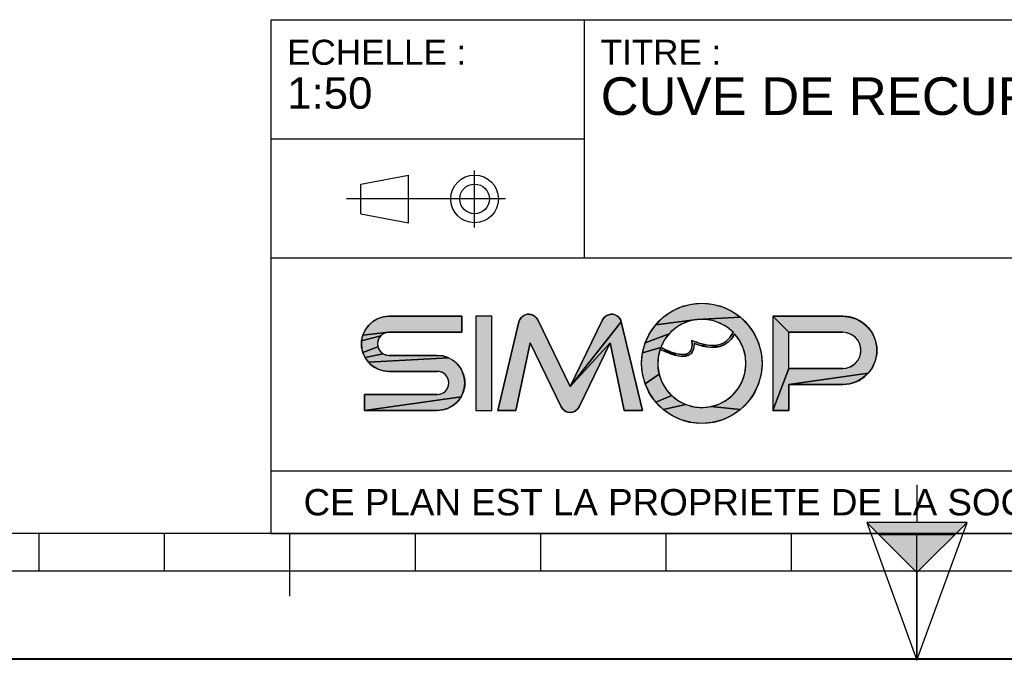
# Model space of a CAD drawing. Header units: millimetres. Extents: x 0 to 297, y 0 to 210.
# Tile 2 of 23: x 77 to 155, y 0 to 51. Entities that reach past the tile are written whole.
import ezdxf

# ---------------------------------------------------------------- set-up
doc = ezdxf.new("R2010")
doc.units = ezdxf.units.MM
doc.header["$LTSCALE"] = 16.335
doc.layers.get('0').update_dxf_attribs({"linetype": 'CONTINUOUS'})
doc.styles.get("Standard").update_dxf_attribs({"font": 'arial.ttf'})

# ---------------------------------------------------------------- blocks, each defined once
blk = doc.blocks.new('MARGEA4_BL0', base_point=(148.514, 105.014))
at = {"color": 7, "linetype": 'Continuous'}
for p, q in [((287.014, 10.014), (10.014, 10.014)), ((78.514, 7.014), (78.514, 10.014)), ((88.514, 7.014), (88.514, 10.014)), ((98.514, 5.014), (98.514, 10.014)), ((108.514, 7.014), (108.514, 10.014)), ((118.514, 7.014), (118.514, 10.014)), ((128.514, 7.014), (128.514, 10.014)), ((138.514, 7.014), (138.514, 10.014)), ((148.514, 0.014), (148.514, 10.014)), ((248.514, 7.014), (48.514, 7.014)), ((297.014, 0.014), (0.014, 0.014)), ((297.014, 0.014), (0.014, 0.014))]:
    blk.add_line(p, q, dxfattribs=at)
blk = doc.blocks.new('REPERE_ORIENTATION_BL1', base_point=(148.516, 6.898))
at = {"color": 7, "linetype": 'Continuous'}
for p, q in [((148.516, 13.898), (148.516, 10.898)), ((148.516, 6.898), (144.516, 10.898)), ((152.516, 10.898), (144.516, 10.898)), ((144.516, 10.898), (148.516, -0.102)), ((148.516, 6.898), (152.516, 10.898)), ((148.516, -0.102), (152.516, 10.898)), ((151.516, 9.898), (145.516, 9.898)), ((148.516, 6.898), (148.516, -0.102))]:
    blk.add_line(p, q, dxfattribs=at)
blk.add_solid([(144.516, 10.898), (148.516, 6.898), (152.516, 10.898)], dxfattribs=at)
blk = doc.blocks.new('ISO_BL3', base_point=(109.359, 36.711))
at = {"color": 2, "linetype": 'Continuous'}
for p, q in [((104.158, 37.894), (107.956, 38.612)), ((107.956, 34.81), (107.956, 38.612)), ((113.239, 34.434), (113.239, 38.988)), ((104.158, 35.528), (104.158, 37.894)), ((115.7, 36.711), (103.019, 36.711)), ((104.158, 35.528), (107.956, 34.81))]:
    blk.add_line(p, q, dxfattribs=at)
for radius in [1.901, 1.183]:
    blk.add_circle((113.239, 36.711), radius, dxfattribs=at)
blk = doc.blocks.new('LOGO-SIMOP-2009_BL4', base_point=(124.77, 23.589))
at = {"linetype": 'Continuous'}
for points in [[(131.363, 28.389), (132.197, 28.316), (133.005, 28.1), (133.763, 27.746), (134.449, 27.266), (130.961, 27.086), (127.686, 26.675), (128.278, 27.266), (128.963, 27.746), (129.722, 28.1), (130.53, 28.316)], [(117.578, 27.509), (117.792, 27.474), (117.99, 27.382), (118.155, 27.24), (118.276, 27.059), (120.86, 21.749), (124.06, 25.217), (121.579, 20.119), (121.455, 19.934), (121.284, 19.791), (121.08, 19.7), (120.86, 19.669), (120.639, 19.7), (120.436, 19.791), (120.265, 19.934), (120.141, 20.119), (117.66, 25.217), (116.54, 19.829), (115.1, 19.829), (116.778, 26.894), (116.857, 27.097), (116.987, 27.271), (117.16, 27.404), (117.362, 27.485)], [(123.927, 27.474), (124.142, 27.509), (124.358, 27.485), (124.56, 27.404), (124.732, 27.271), (124.863, 27.097), (124.941, 26.894), (120.86, 21.749), (123.444, 27.059), (123.565, 27.24), (123.73, 27.382)], [(105.954, 27.301), (106.412, 27.349), (112.22, 27.349), (112.22, 26.069), (106.412, 26.069), (104.319, 25.829), (104.507, 26.249), (104.777, 26.621), (105.119, 26.929), (105.517, 27.159)], [(124.06, 25.217), (120.86, 21.749), (124.941, 26.894), (126.62, 19.829), (125.18, 19.829)], [(129.751, 26.718), (129.215, 26.377), (128.749, 25.946), (126.853, 25.231), (127.207, 25.989), (127.686, 26.675), (130.961, 27.086), (130.34, 26.957)], [(131.596, 27.101), (130.961, 27.086), (134.449, 27.266), (135.04, 26.675), (135.52, 25.989), (135.874, 25.231), (136.091, 24.423), (136.163, 23.589), (136.091, 22.756), (135.874, 21.947), (135.52, 21.189), (135.04, 20.504), (134.449, 19.912), (132.075, 20.142), (132.717, 20.34), (133.309, 20.655), (133.83, 21.078), (134.262, 21.592), (134.588, 22.178), (134.798, 22.816), (134.882, 23.482), (134.838, 24.152), (134.668, 24.801), (134.378, 25.407), (133.978, 25.946), (133.719, 25.545), (133.436, 25.258), (133.098, 25.04), (132.731, 24.907), (132.159, 25.009), (132.592, 25.042), (132.968, 25.156), (133.314, 25.364), (133.6, 25.651), (133.861, 26.069), (133.375, 26.478), (132.823, 26.792), (132.224, 27.002)], [(138.292, 26.069), (137.012, 27.349), (142.612, 27.349), (143.177, 27.29), (143.718, 27.114), (144.211, 26.83), (144.633, 26.449), (144.967, 25.989), (145.199, 25.47), (145.317, 24.913), (145.317, 24.345), (145.199, 23.789), (144.967, 23.269), (144.633, 22.809), (138.292, 21.909), (138.292, 19.829), (137.012, 19.829), (138.292, 23.189), (142.612, 23.189), (142.956, 23.231), (143.281, 23.354), (143.567, 23.551), (143.797, 23.811), (143.958, 24.119), (144.041, 24.456), (144.041, 24.803), (143.958, 25.14), (143.797, 25.447), (143.567, 25.707), (143.281, 25.904), (142.956, 26.027), (142.612, 26.069)], [(105.952, 25.946), (105.761, 25.8), (104.224, 25.379), (104.319, 25.829), (106.412, 26.069), (106.174, 26.038)], [(128.368, 25.438), (128.084, 24.869), (126.636, 24.423), (126.853, 25.231), (128.749, 25.946)], [(105.523, 25.387), (105.492, 25.149), (105.523, 24.911), (104.319, 24.469), (104.224, 24.919), (104.224, 25.379), (105.761, 25.8), (105.615, 25.609)], [(131.146, 25.202), (131.682, 25.062), (131.315, 24.983), (130.744, 25.179), (130.717, 24.821), (130.631, 24.565), (130.48, 24.354), (130.273, 24.213), (130.001, 24.3), (130.178, 24.346), (130.347, 24.448), (130.481, 24.62), (130.552, 24.815), (130.583, 25.063), (130.563, 25.429)], [(105.761, 24.499), (105.952, 24.352), (104.507, 24.049), (104.319, 24.469), (105.523, 24.911), (105.615, 24.689)], [(110.717, 24.181), (111.155, 24.039), (104.777, 23.677), (104.507, 24.049), (105.952, 24.352), (106.174, 24.26), (106.412, 24.229), (110.26, 24.229)], [(128.084, 24.869), (128.432, 24.7), (128.441, 24.519), (128.029, 24.718), (127.876, 24.064), (127.849, 23.394), (127.95, 22.73), (126.853, 21.947), (126.636, 22.756), (126.563, 23.589), (126.636, 24.423)], [(128.738, 24.565), (129.026, 24.456), (129.312, 24.368), (129.161, 24.244), (128.799, 24.369), (128.441, 24.519), (128.432, 24.7)], [(129.788, 24.29), (130.001, 24.3), (130.273, 24.213), (130.034, 24.143), (129.77, 24.13), (129.472, 24.167), (129.161, 24.244), (129.312, 24.368), (129.552, 24.315)], [(132.159, 25.009), (132.731, 24.907), (132.312, 24.85), (131.842, 24.874), (131.315, 24.983), (131.682, 25.062)], [(111.553, 23.809), (111.895, 23.501), (112.165, 23.129), (112.352, 22.709), (112.448, 22.259), (112.448, 21.799), (112.352, 21.349), (112.165, 20.929), (104.452, 19.829), (104.452, 21.109), (110.26, 21.109), (110.498, 21.14), (110.72, 21.232), (110.91, 21.379), (111.057, 21.569), (111.148, 21.791), (111.18, 22.029), (111.148, 22.267), (111.057, 22.489), (110.91, 22.68), (110.72, 22.826), (110.498, 22.918), (110.26, 22.949), (106.412, 22.949), (105.954, 22.997), (105.517, 23.139), (105.119, 23.369), (104.777, 23.677), (111.155, 24.039)], [(143.177, 21.969), (142.612, 21.909), (138.292, 21.909), (144.633, 22.809), (144.211, 22.429), (143.718, 22.144)], [(128.175, 22.098), (128.516, 21.52), (128.961, 21.017), (127.686, 20.504), (127.207, 21.189), (126.853, 21.947), (127.95, 22.73)], [(110.717, 19.877), (110.26, 19.829), (104.452, 19.829), (112.165, 20.929), (111.895, 20.557), (111.553, 20.249), (111.155, 20.019)], [(129.493, 20.607), (130.093, 20.307), (128.278, 19.912), (127.686, 20.504), (128.961, 21.017)], [(131.408, 20.069), (132.075, 20.142), (134.449, 19.912), (133.763, 19.432), (133.005, 19.079), (132.197, 18.862), (131.363, 18.789), (130.53, 18.862), (129.722, 19.079), (128.963, 19.432), (128.278, 19.912), (130.093, 20.307), (130.739, 20.125)]]:
    blk.add_hatch(color=2, dxfattribs=at).paths.add_polyline_path(points)
at = {"color": 2, "linetype": 'Continuous'}
for p, q in [((129.722, 28.1), (130.53, 28.316)), ((130.53, 28.316), (131.363, 28.389)), ((131.363, 28.389), (132.197, 28.316)), ((132.197, 28.316), (133.005, 28.1)), ((117.16, 27.404), (117.362, 27.485)), ((117.362, 27.485), (117.578, 27.509)), ((117.578, 27.509), (117.792, 27.474)), ((123.927, 27.474), (124.142, 27.509)), ((124.142, 27.509), (124.358, 27.485)), ((124.358, 27.485), (124.56, 27.404)), ((128.278, 27.266), (128.963, 27.746)), ((128.963, 27.746), (129.722, 28.1)), ((133.005, 28.1), (133.763, 27.746)), ((133.763, 27.746), (134.449, 27.266)), ((104.777, 26.621), (105.119, 26.929)), ((105.119, 26.929), (105.517, 27.159)), ((105.517, 27.159), (105.954, 27.301)), ((105.954, 27.301), (106.412, 27.349)), ((116.778, 26.894), (116.857, 27.097)), ((116.857, 27.097), (116.987, 27.271)), ((116.987, 27.271), (117.16, 27.404)), ((117.792, 27.474), (117.99, 27.382)), ((117.99, 27.382), (118.155, 27.24)), ((118.155, 27.24), (118.276, 27.059)), ((124.941, 26.894), (120.86, 21.749)), ((123.444, 27.059), (123.565, 27.24)), ((123.565, 27.24), (123.73, 27.382)), ((123.73, 27.382), (123.927, 27.474)), ((124.56, 27.404), (124.732, 27.271)), ((124.732, 27.271), (124.863, 27.097)), ((124.863, 27.097), (124.941, 26.894)), ((127.686, 26.675), (128.278, 27.266)), ((130.961, 27.086), (127.686, 26.675)), ((129.751, 26.718), (129.215, 26.377)), ((130.34, 26.957), (129.751, 26.718)), ((130.961, 27.086), (130.34, 26.957)), ((134.449, 27.266), (130.961, 27.086)), ((131.596, 27.101), (130.961, 27.086)), ((132.224, 27.002), (131.596, 27.101)), ((132.823, 26.792), (132.224, 27.002)), ((133.375, 26.478), (132.823, 26.792)), ((134.449, 27.266), (135.04, 26.675)), ((138.292, 26.069), (137.012, 27.349)), ((142.612, 27.349), (143.177, 27.29)), ((143.177, 27.29), (143.718, 27.114)), ((143.718, 27.114), (144.211, 26.83)), ((144.211, 26.83), (144.633, 26.449)), ((104.319, 25.829), (104.507, 26.249)), ((106.412, 26.069), (104.319, 25.829)), ((104.507, 26.249), (104.777, 26.621)), ((105.952, 25.946), (105.761, 25.8)), ((106.174, 26.038), (105.952, 25.946)), ((106.412, 26.069), (106.174, 26.038)), ((126.853, 25.231), (127.207, 25.989)), ((128.749, 25.946), (126.853, 25.231)), ((127.207, 25.989), (127.686, 26.675)), ((128.749, 25.946), (128.368, 25.438)), ((129.215, 26.377), (128.749, 25.946)), ((133.861, 26.069), (133.375, 26.478)), ((133.6, 25.651), (133.861, 26.069)), ((133.978, 25.946), (133.719, 25.545)), ((134.378, 25.407), (133.978, 25.946)), ((135.04, 26.675), (135.52, 25.989)), ((135.52, 25.989), (135.874, 25.231)), ((142.956, 26.027), (142.612, 26.069)), ((143.281, 25.904), (142.956, 26.027)), ((144.633, 26.449), (144.967, 25.989)), ((144.967, 25.989), (145.199, 25.47)), ((104.224, 25.379), (104.319, 25.829)), ((105.761, 25.8), (104.224, 25.379)), ((104.224, 24.919), (104.224, 25.379)), ((105.523, 25.387), (105.492, 25.149)), ((105.492, 25.149), (105.523, 24.911)), ((105.615, 25.609), (105.523, 25.387)), ((105.761, 25.8), (105.615, 25.609)), ((124.06, 25.217), (120.86, 21.749)), ((126.636, 24.423), (126.853, 25.231)), ((128.368, 25.438), (128.084, 24.869)), ((130.583, 25.063), (130.563, 25.429)), ((130.563, 25.429), (131.146, 25.202)), ((130.744, 25.179), (130.717, 24.821)), ((131.315, 24.983), (130.744, 25.179)), ((131.146, 25.202), (131.682, 25.062)), ((132.592, 25.042), (132.968, 25.156)), ((132.968, 25.156), (133.314, 25.364)), ((133.436, 25.258), (133.098, 25.04)), ((133.314, 25.364), (133.6, 25.651)), ((133.719, 25.545), (133.436, 25.258)), ((134.668, 24.801), (134.378, 25.407)), ((135.874, 25.231), (136.091, 24.423)), ((143.567, 25.707), (143.281, 25.904)), ((143.797, 25.447), (143.567, 25.707)), ((143.958, 25.14), (143.797, 25.447)), ((144.041, 24.803), (143.958, 25.14)), ((145.199, 25.47), (145.317, 24.913)), ((104.319, 24.469), (104.224, 24.919)), ((105.523, 24.911), (104.319, 24.469)), ((104.507, 24.049), (104.319, 24.469)), ((105.952, 24.352), (104.507, 24.049)), ((105.523, 24.911), (105.615, 24.689)), ((105.615, 24.689), (105.761, 24.499)), ((105.761, 24.499), (105.952, 24.352)), ((105.952, 24.352), (106.174, 24.26)), ((126.563, 23.589), (126.636, 24.423)), ((128.084, 24.869), (126.636, 24.423)), ((128.029, 24.718), (127.876, 24.064)), ((128.441, 24.519), (128.029, 24.718)), ((128.084, 24.869), (128.432, 24.7)), ((128.432, 24.7), (128.738, 24.565)), ((128.432, 24.7), (128.441, 24.519)), ((128.799, 24.369), (128.441, 24.519)), ((128.738, 24.565), (129.026, 24.456)), ((129.161, 24.244), (128.799, 24.369)), ((129.026, 24.456), (129.312, 24.368)), ((129.312, 24.368), (129.161, 24.244)), ((129.312, 24.368), (129.552, 24.315)), ((130.001, 24.3), (130.178, 24.346)), ((130.178, 24.346), (130.347, 24.448)), ((130.48, 24.354), (130.273, 24.213)), ((130.347, 24.448), (130.481, 24.62)), ((130.631, 24.565), (130.48, 24.354)), ((130.481, 24.62), (130.552, 24.815)), ((130.552, 24.815), (130.583, 25.063)), ((130.717, 24.821), (130.631, 24.565)), ((131.682, 25.062), (131.315, 24.983)), ((131.842, 24.874), (131.315, 24.983)), ((131.682, 25.062), (132.159, 25.009)), ((132.312, 24.85), (131.842, 24.874)), ((132.159, 25.009), (132.592, 25.042)), ((132.731, 24.907), (132.159, 25.009)), ((132.731, 24.907), (132.312, 24.85)), ((133.098, 25.04), (132.731, 24.907)), ((134.838, 24.152), (134.668, 24.801)), ((136.091, 24.423), (136.163, 23.589)), ((143.958, 24.119), (144.041, 24.456)), ((144.041, 24.456), (144.041, 24.803)), ((145.317, 24.345), (145.199, 23.789)), ((145.317, 24.913), (145.317, 24.345)), ((104.777, 23.677), (104.507, 24.049)), ((111.155, 24.039), (104.777, 23.677)), ((105.119, 23.369), (104.777, 23.677)), ((106.174, 24.26), (106.412, 24.229)), ((110.26, 24.229), (110.717, 24.181)), ((110.717, 24.181), (111.155, 24.039)), ((111.155, 24.039), (111.553, 23.809)), ((111.553, 23.809), (111.895, 23.501)), ((126.636, 22.756), (126.563, 23.589)), ((127.876, 24.064), (127.849, 23.394)), ((129.472, 24.167), (129.161, 24.244)), ((129.77, 24.13), (129.472, 24.167)), ((129.552, 24.315), (129.788, 24.29)), ((130.034, 24.143), (129.77, 24.13)), ((129.788, 24.29), (130.001, 24.3)), ((130.273, 24.213), (130.001, 24.3)), ((130.273, 24.213), (130.034, 24.143)), ((134.882, 23.482), (134.838, 24.152)), ((136.163, 23.589), (136.091, 22.756)), ((143.567, 23.551), (143.797, 23.811)), ((143.797, 23.811), (143.958, 24.119)), ((145.199, 23.789), (144.967, 23.269)), ((105.517, 23.139), (105.119, 23.369)), ((105.954, 22.997), (105.517, 23.139)), ((106.412, 22.949), (105.954, 22.997)), ((110.498, 22.918), (110.26, 22.949)), ((110.72, 22.826), (110.498, 22.918)), ((110.91, 22.68), (110.72, 22.826)), ((111.895, 23.501), (112.165, 23.129)), ((112.165, 23.129), (112.352, 22.709)), ((127.849, 23.394), (127.95, 22.73)), ((134.588, 22.178), (134.798, 22.816)), ((134.798, 22.816), (134.882, 23.482)), ((138.292, 23.189), (137.012, 19.829)), ((144.633, 22.809), (138.292, 21.909)), ((142.612, 23.189), (142.956, 23.231)), ((142.956, 23.231), (143.281, 23.354)), ((143.281, 23.354), (143.567, 23.551)), ((144.633, 22.809), (144.211, 22.429)), ((144.967, 23.269), (144.633, 22.809)), ((111.057, 22.489), (110.91, 22.68)), ((111.148, 22.267), (111.057, 22.489)), ((111.18, 22.029), (111.148, 22.267)), ((111.148, 21.791), (111.18, 22.029)), ((112.352, 22.709), (112.448, 22.259)), ((112.448, 22.259), (112.448, 21.799)), ((126.853, 21.947), (126.636, 22.756)), ((127.95, 22.73), (126.853, 21.947)), ((127.95, 22.73), (128.175, 22.098)), ((128.175, 22.098), (128.516, 21.52)), ((134.262, 21.592), (134.588, 22.178)), ((136.091, 22.756), (135.874, 21.947)), ((143.718, 22.144), (143.177, 21.969)), ((144.211, 22.429), (143.718, 22.144)), ((110.498, 21.14), (110.72, 21.232)), ((110.72, 21.232), (110.91, 21.379)), ((110.91, 21.379), (111.057, 21.569)), ((111.057, 21.569), (111.148, 21.791)), ((112.352, 21.349), (112.165, 20.929)), ((112.448, 21.799), (112.352, 21.349)), ((127.207, 21.189), (126.853, 21.947)), ((128.516, 21.52), (128.961, 21.017)), ((133.83, 21.078), (134.262, 21.592)), ((135.874, 21.947), (135.52, 21.189)), ((143.177, 21.969), (142.612, 21.909)), ((112.165, 20.929), (104.452, 19.829)), ((110.26, 21.109), (110.498, 21.14)), ((111.895, 20.557), (111.553, 20.249)), ((112.165, 20.929), (111.895, 20.557)), ((127.686, 20.504), (127.207, 21.189)), ((128.961, 21.017), (127.686, 20.504)), ((128.278, 19.912), (127.686, 20.504)), ((128.961, 21.017), (129.493, 20.607)), ((129.493, 20.607), (130.093, 20.307)), ((132.717, 20.34), (133.309, 20.655)), ((133.309, 20.655), (133.83, 21.078)), ((135.04, 20.504), (134.449, 19.912)), ((135.52, 21.189), (135.04, 20.504)), ((110.717, 19.877), (110.26, 19.829)), ((111.155, 20.019), (110.717, 19.877)), ((111.553, 20.249), (111.155, 20.019)), ((120.265, 19.934), (120.141, 20.119)), ((120.436, 19.791), (120.265, 19.934)), ((120.639, 19.7), (120.436, 19.791)), ((120.86, 19.669), (120.639, 19.7)), ((121.08, 19.7), (120.86, 19.669)), ((121.284, 19.791), (121.08, 19.7)), ((121.455, 19.934), (121.284, 19.791)), ((121.579, 20.119), (121.455, 19.934)), ((130.093, 20.307), (128.278, 19.912)), ((128.963, 19.432), (128.278, 19.912)), ((130.093, 20.307), (130.739, 20.125)), ((130.739, 20.125), (131.408, 20.069)), ((131.408, 20.069), (132.075, 20.142)), ((132.075, 20.142), (132.717, 20.34)), ((134.449, 19.912), (132.075, 20.142)), ((134.449, 19.912), (133.763, 19.432)), ((129.722, 19.079), (128.963, 19.432)), ((130.53, 18.862), (129.722, 19.079)), ((131.363, 18.789), (130.53, 18.862)), ((132.197, 18.862), (131.363, 18.789)), ((133.005, 19.079), (132.197, 18.862)), ((133.763, 19.432), (133.005, 19.079))]:
    blk.add_line(p, q, dxfattribs=at)
at = {"color": 7, "linetype": 'Continuous'}
for p, q in [((112.22, 27.349), (106.412, 27.349)), ((112.22, 26.069), (112.22, 27.349)), ((113.34, 27.349), (113.34, 19.829)), ((114.62, 27.349), (113.34, 27.349)), ((114.62, 19.829), (114.62, 27.349)), ((116.778, 26.894), (115.1, 19.829)), ((120.86, 21.749), (118.276, 27.059)), ((123.444, 27.059), (120.86, 21.749)), ((126.62, 19.829), (124.941, 26.894)), ((142.612, 27.349), (137.012, 27.349)), ((137.012, 27.349), (137.012, 19.829)), ((106.412, 26.069), (112.22, 26.069)), ((138.292, 26.069), (142.612, 26.069)), ((138.292, 23.189), (138.292, 26.069)), ((116.54, 19.829), (117.66, 25.217)), ((117.66, 25.217), (120.141, 20.119)), ((121.579, 20.119), (124.06, 25.217)), ((124.06, 25.217), (125.18, 19.829)), ((110.26, 24.229), (106.412, 24.229)), ((106.412, 22.949), (110.26, 22.949)), ((142.612, 23.189), (138.292, 23.189)), ((138.292, 21.909), (142.612, 21.909)), ((138.292, 19.829), (138.292, 21.909)), ((104.452, 21.109), (104.452, 19.829)), ((110.26, 21.109), (104.452, 21.109)), ((104.452, 19.829), (110.26, 19.829)), ((113.34, 19.829), (114.62, 19.829)), ((115.1, 19.829), (116.54, 19.829)), ((125.18, 19.829), (126.62, 19.829)), ((137.012, 19.829), (138.292, 19.829))]:
    blk.add_line(p, q, dxfattribs=at)
at = {"color": 2, "linetype": 'Continuous'}
for points in [[(131.363, 28.389), (132.197, 28.316), (133.005, 28.1), (133.763, 27.746), (134.449, 27.266), (130.961, 27.086), (127.686, 26.675), (128.278, 27.266), (128.963, 27.746), (129.722, 28.1), (130.53, 28.316), (131.363, 28.389)], [(117.578, 27.509), (117.792, 27.474), (117.99, 27.382), (118.155, 27.24), (118.276, 27.059), (120.86, 21.749), (124.06, 25.217), (121.579, 20.119), (121.455, 19.934), (121.284, 19.791), (121.08, 19.7), (120.86, 19.669), (120.639, 19.7), (120.436, 19.791), (120.265, 19.934), (120.141, 20.119), (117.66, 25.217), (116.54, 19.829), (115.1, 19.829), (116.778, 26.894), (116.857, 27.097), (116.987, 27.271), (117.16, 27.404), (117.362, 27.485), (117.578, 27.509)], [(123.927, 27.474), (124.142, 27.509), (124.358, 27.485), (124.56, 27.404), (124.732, 27.271), (124.863, 27.097), (124.941, 26.894), (120.86, 21.749), (123.444, 27.059), (123.565, 27.24), (123.73, 27.382), (123.927, 27.474)], [(105.954, 27.301), (106.412, 27.349), (112.22, 27.349), (112.22, 26.069), (106.412, 26.069), (104.319, 25.829), (104.507, 26.249), (104.777, 26.621), (105.119, 26.929), (105.517, 27.159), (105.954, 27.301)], [(124.06, 25.217), (120.86, 21.749), (124.941, 26.894), (126.62, 19.829), (125.18, 19.829), (124.06, 25.217)], [(129.751, 26.718), (129.215, 26.377), (128.749, 25.946), (126.853, 25.231), (127.207, 25.989), (127.686, 26.675), (130.961, 27.086), (130.34, 26.957), (129.751, 26.718)], [(131.596, 27.101), (130.961, 27.086), (134.449, 27.266), (135.04, 26.675), (135.52, 25.989), (135.874, 25.231), (136.091, 24.423), (136.163, 23.589), (136.091, 22.756), (135.874, 21.947), (135.52, 21.189), (135.04, 20.504), (134.449, 19.912), (132.075, 20.142), (132.717, 20.34), (133.309, 20.655), (133.83, 21.078), (134.262, 21.592), (134.588, 22.178), (134.798, 22.816), (134.882, 23.482), (134.838, 24.152), (134.668, 24.801), (134.378, 25.407), (133.978, 25.946), (133.719, 25.545), (133.436, 25.258), (133.098, 25.04), (132.731, 24.907), (132.159, 25.009), (132.592, 25.042), (132.968, 25.156), (133.314, 25.364), (133.6, 25.651), (133.861, 26.069), (133.375, 26.478), (132.823, 26.792), (132.224, 27.002), (131.596, 27.101)], [(138.292, 26.069), (137.012, 27.349), (142.612, 27.349), (143.177, 27.29), (143.718, 27.114), (144.211, 26.83), (144.633, 26.449), (144.967, 25.989), (145.199, 25.47), (145.317, 24.913), (145.317, 24.345), (145.199, 23.789), (144.967, 23.269), (144.633, 22.809), (138.292, 21.909), (138.292, 19.829), (137.012, 19.829), (138.292, 23.189), (142.612, 23.189), (142.956, 23.231), (143.281, 23.354), (143.567, 23.551), (143.797, 23.811), (143.958, 24.119), (144.041, 24.456), (144.041, 24.803), (143.958, 25.14), (143.797, 25.447), (143.567, 25.707), (143.281, 25.904), (142.956, 26.027), (142.612, 26.069), (138.292, 26.069)], [(105.952, 25.946), (105.761, 25.8), (104.224, 25.379), (104.319, 25.829), (106.412, 26.069), (106.174, 26.038), (105.952, 25.946)], [(128.368, 25.438), (128.084, 24.869), (126.636, 24.423), (126.853, 25.231), (128.749, 25.946), (128.368, 25.438)], [(105.523, 25.387), (105.492, 25.149), (105.523, 24.911), (104.319, 24.469), (104.224, 24.919), (104.224, 25.379), (105.761, 25.8), (105.615, 25.609), (105.523, 25.387)], [(131.146, 25.202), (131.682, 25.062), (131.315, 24.983), (130.744, 25.179), (130.717, 24.821), (130.631, 24.565), (130.48, 24.354), (130.273, 24.213), (130.001, 24.3), (130.178, 24.346), (130.347, 24.448), (130.481, 24.62), (130.552, 24.815), (130.583, 25.063), (130.563, 25.429), (131.146, 25.202)], [(105.761, 24.499), (105.952, 24.352), (104.507, 24.049), (104.319, 24.469), (105.523, 24.911), (105.615, 24.689), (105.761, 24.499)], [(110.717, 24.181), (111.155, 24.039), (104.777, 23.677), (104.507, 24.049), (105.952, 24.352), (106.174, 24.26), (106.412, 24.229), (110.26, 24.229), (110.717, 24.181)], [(128.084, 24.869), (128.432, 24.7), (128.441, 24.519), (128.029, 24.718), (127.876, 24.064), (127.849, 23.394), (127.95, 22.73), (126.853, 21.947), (126.636, 22.756), (126.563, 23.589), (126.636, 24.423), (128.084, 24.869)], [(128.738, 24.565), (129.026, 24.456), (129.312, 24.368), (129.161, 24.244), (128.799, 24.369), (128.441, 24.519), (128.432, 24.7), (128.738, 24.565)], [(129.788, 24.29), (130.001, 24.3), (130.273, 24.213), (130.034, 24.143), (129.77, 24.13), (129.472, 24.167), (129.161, 24.244), (129.312, 24.368), (129.552, 24.315), (129.788, 24.29)], [(132.159, 25.009), (132.731, 24.907), (132.312, 24.85), (131.842, 24.874), (131.315, 24.983), (131.682, 25.062), (132.159, 25.009)], [(111.553, 23.809), (111.895, 23.501), (112.165, 23.129), (112.352, 22.709), (112.448, 22.259), (112.448, 21.799), (112.352, 21.349), (112.165, 20.929), (104.452, 19.829), (104.452, 21.109), (110.26, 21.109), (110.498, 21.14), (110.72, 21.232), (110.91, 21.379), (111.057, 21.569), (111.148, 21.791), (111.18, 22.029), (111.148, 22.267), (111.057, 22.489), (110.91, 22.68), (110.72, 22.826), (110.498, 22.918), (110.26, 22.949), (106.412, 22.949), (105.954, 22.997), (105.517, 23.139), (105.119, 23.369), (104.777, 23.677), (111.155, 24.039), (111.553, 23.809)], [(143.177, 21.969), (142.612, 21.909), (138.292, 21.909), (144.633, 22.809), (144.211, 22.429), (143.718, 22.144), (143.177, 21.969)], [(128.175, 22.098), (128.516, 21.52), (128.961, 21.017), (127.686, 20.504), (127.207, 21.189), (126.853, 21.947), (127.95, 22.73), (128.175, 22.098)], [(110.717, 19.877), (110.26, 19.829), (104.452, 19.829), (112.165, 20.929), (111.895, 20.557), (111.553, 20.249), (111.155, 20.019), (110.717, 19.877)], [(129.493, 20.607), (130.093, 20.307), (128.278, 19.912), (127.686, 20.504), (128.961, 21.017), (129.493, 20.607)], [(131.408, 20.069), (132.075, 20.142), (134.449, 19.912), (133.763, 19.432), (133.005, 19.079), (132.197, 18.862), (131.363, 18.789), (130.53, 18.862), (129.722, 19.079), (128.963, 19.432), (128.278, 19.912), (130.093, 20.307), (130.739, 20.125), (131.408, 20.069)]]:
    blk.add_lwpolyline(points, dxfattribs=at)
at = {"color": 7, "linetype": 'Continuous'}
blk.add_circle((131.363, 23.589), 4.8, dxfattribs=at)
for centre, radius, start, end in [((117.556, 26.709), 0.8, 25.94945, 166.63548), ((124.163, 26.709), 0.8, 13.36452, 154.05055), ((106.412, 25.149), 2.2, 90, 270), ((131.363, 23.589), 3.52, 44.79283, 158.67631), ((142.612, 24.629), 2.72, 270, 90), ((106.412, 25.149), 0.92, 90, 270), ((131.363, 23.589), 3.52, 161.30052, 42.02671), ((142.612, 24.629), 1.44, 270, 90), ((110.26, 22.029), 2.2, 270, 90), ((110.26, 22.029), 0.92, 270, 90), ((120.86, 20.469), 0.8, 205.94945, 334.05055)]:
    blk.add_arc(centre, radius, start, end, dxfattribs=at)
blk.add_open_spline([(133.861, 26.069), (133.691, 25.725), (133.278, 25.242), (132.495, 24.966), (131.587, 25.038), (130.914, 25.273), (130.563, 25.429)], degree=3, dxfattribs=at)
for points, knots in [([(133.978, 25.946), (133.742, 25.491), (133.106, 24.892), (131.957, 24.786), (131.132, 25.023), (130.744, 25.179)], [0, 0, 0, 0, 0.345264, 0.703638, 1, 1, 1, 1]), ([(130.744, 25.179), (130.749, 25.009), (130.71, 24.645), (130.441, 24.241), (129.948, 24.097), (129.39, 24.163), (128.75, 24.373), (128.275, 24.593), (128.029, 24.718)], [0, 0, 0, 0, 0.118516, 0.29564, 0.472763, 0.649887, 0.82701, 1, 1, 1, 1]), ([(130.563, 25.429), (130.59, 25.221), (130.59, 24.88), (130.467, 24.544), (130.244, 24.35), (129.836, 24.25), (129.149, 24.376), (128.458, 24.678), (128.084, 24.869)], [0, 0, 0, 0, 0.125, 0.25, 0.375, 0.5, 0.75, 1, 1, 1, 1])]:
    blk.add_open_spline(points, degree=3, knots=knots, dxfattribs=at)
at = {"color": 2, "linetype": 'Continuous'}
for points in [[(113.34, 19.829), (113.34, 27.349), (114.62, 19.829), (114.62, 27.349)], [(138.292, 23.189), (137.012, 19.829), (138.292, 26.069), (137.012, 27.349)]]:
    blk.add_solid(points, dxfattribs=at)
blk = doc.blocks.new('*T6')
at = {"color": 2, "linetype": 'Continuous'}
for p, q in [((0, 0), (0, 41)), ((0, 41), (190, 41)), ((25, 22), (25, 41)), ((170, 5), (170, 41)), ((190, 0), (190, 41)), ((0, 31.5), (25, 31.5)), ((0, 22), (190, 22)), ((110, 5), (110, 22)), ((170, 15), (190, 15)), ((0, 5), (190, 5)), ((0, 0), (190, 0))]:
    blk.add_line(p, q, dxfattribs=at)
at = {"color": 5, "linetype": 'Continuous', "line_spacing_factor": 0.9}
for s, insert, char_height, width, attachment_point in [('ECHELLE :\\P\\H2.5;1:50', (1.28, 39.4), 2, 28.52045, 1), ("TITRE :\\P\\H3.0;CUVE DE RECUPERATION D'EAU DE PLUIE D1900 15 M3\\P\\H2.0; \\P \\P ", (26.28, 39.4), 2, 226.171, 1), ('A4', (180, 34), 5, 17.0632, 2), ('REFERENCE PRODUIT :\\P\\H3.0;CEP3/6406/1915', (111.28, 20.4), 2, 64.13383, 1), ('FR', (180, 20), 3, 11.15242, 2), ('FOLIO :  \\P\\H3.0;1/1', (180, 12.812), 1.5, 17.19703, 2), ('CE PLAN EST LA PROPRIETE DE LA SOCIETE SIMOP ET NE PEUT ETRE REPRODUIT OU COMMUNIQUE SANS SON AUTORISATION', (95, 3.55), 2.1, 368.8974, 2)]:
    blk.add_mtext(s, dxfattribs=dict(at, insert=insert, char_height=char_height, width=width, attachment_point=attachment_point))

msp = doc.modelspace()

# ---------------------------------------------------------------- linework, layer by layer
at = {"color": 7, "linetype": 'Continuous'}
msp.add_line((0, 0), (297, 0), dxfattribs=at)

# ---------------------------------------------------------------- block references
at = {"color": 2, "linetype": 'Continuous'}
for name, p in [('MARGEA4_BL0', (148.514, 105.014)), ('ISO_BL3', (109.359, 36.711)), ('LOGO-SIMOP-2009_BL4', (124.77, 23.589)), ('REPERE_ORIENTATION_BL1', (148.516, 6.898))]:
    msp.add_blockref(name, p, dxfattribs=at)
msp.add_blockref('*T6', (97.014, 10.014))

doc.saveas('drawing.dxf')
